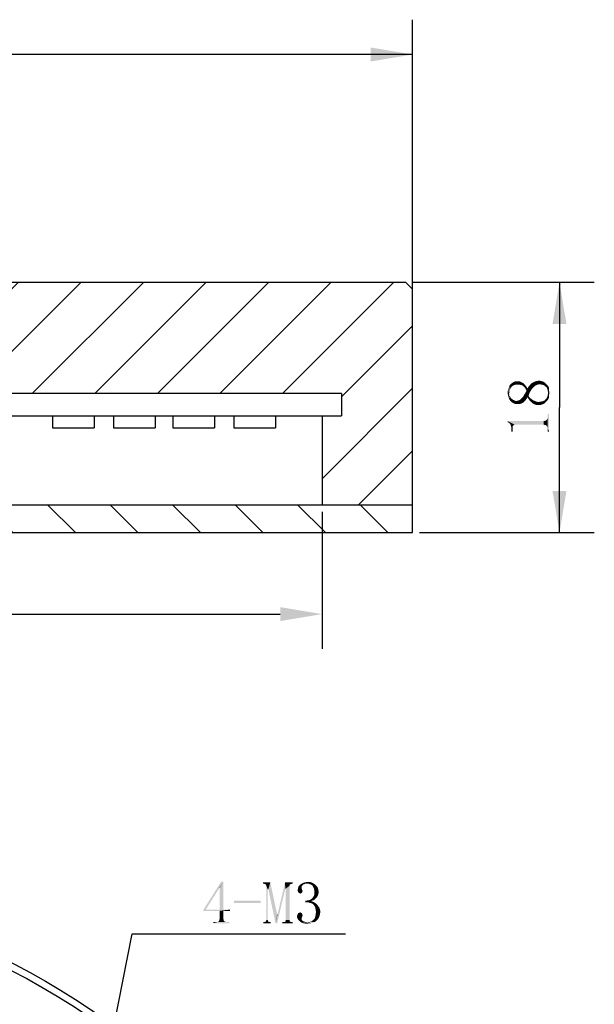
# Model space of a CAD drawing. Header units: millimetres. Extents: x 79 to 205, y 35 to 252.
# Tile 4 of 4: x 164 to 205, y 180 to 250. Entities that reach past the tile are written whole.
import ezdxf

# ---------------------------------------------------------------- set-up
doc = ezdxf.new("R2010")
doc.units = ezdxf.units.MM
doc.header["$LTSCALE"] = 23.1
doc.header["$PDMODE"] = 3
doc.header["$PDSIZE"] = 8
doc.layers.get('0').update_dxf_attribs({"linetype": 'CONTINUOUS'})
doc.layers.get('Defpoints').update_dxf_attribs({"linetype": 'CONTINUOUS'})
doc.layers.add('00_COMPONENTS', color=7, linetype='CONTINUOUS')
doc.layers.add('51__DRAFT_DIMS', color=7, linetype='CONTINUOUS')
doc.styles.get("Standard").update_dxf_attribs({"font": 'simfang.ttf'})
doc.dimstyles.new('DIMSTYLE_1', dxfattribs={"dimtxt": 3, "dimasz": 3, "dimexe": 2.5, "dimexo": 0.5, "dimgap": 0.75, "dimtad": 1, "dimdsep": 46, "dimtxsty": 'STANDARD', "dimblk": '_FILLED', "dimblk1": '_FILLED', "dimblk2": '_FILLED', "dimcen": 0.09, "dimclrt": 3, "dimazin": 2, "dimtp": 0.3, "dimtm": 0.3, "dimtfac": 1, "dimtofl": 0, "dimtmove": 0, "dimatfit": 3, "dimldrblk": '_FILLED', "dimfxl": 1, "dimtolj": 1, "dimarcsym": 0})
doc.dimstyles.new('DIMSTYLE_2', dxfattribs={"dimtxt": 3, "dimasz": 3, "dimexe": 2.5, "dimexo": 0.5, "dimgap": 0.75, "dimtad": 1, "dimdsep": 46, "dimtxsty": 'STANDARD', "dimblk": '_FILLED', "dimblk1": '_FILLED', "dimblk2": '_FILLED', "dimcen": 0.09, "dimclrt": 3, "dimazin": 2, "dimtp": 0.2, "dimtm": 0.2, "dimtfac": 1, "dimtofl": 0, "dimtmove": 0, "dimatfit": 3, "dimldrblk": '_FILLED', "dimfxl": 1, "dimtolj": 1, "dimarcsym": 0})
doc.dimstyles.new('DIMSTYLE_4', dxfattribs={"dimtxt": 3, "dimasz": 3, "dimexe": 2.5, "dimexo": 0.5, "dimtad": 1, "dimdsep": 46, "dimtxsty": 'STANDARD', "dimblk": '_FILLED', "dimblk1": '_FILLED', "dimblk2": '_FILLED', "dimcen": 0.09, "dimclrt": 3, "dimazin": 2, "dimtp": 0.1, "dimtm": 0.1, "dimtfac": 1, "dimtofl": 0, "dimtmove": 0, "dimatfit": 1, "dimldrblk": '_FILLED', "dimfxl": 1, "dimtolj": 1, "dimarcsym": 0})

# ---------------------------------------------------------------- blocks, each defined once
blk = doc.blocks.new('_FILLED')
at = {"color": 0, "linetype": 'ByBlock'}
blk.add_solid([(0, 0), (-1, 0.167), (-1, -0.167)], dxfattribs=at)
blk = doc.blocks.new('*D1')
at = {"layer": '51__DRAFT_DIMS', "color": 4}
for p, q in [((87.411, 229.972), (87.411, 250.33)), ((192.411, 229.972), (192.411, 250.33)), ((87.411, 247.83), (139.911, 247.83)), ((192.411, 247.83), (139.911, 247.83))]:
    blk.add_line(p, q, dxfattribs=at)
at = {"layer": '51__DRAFT_DIMS', "color": 4, "xscale": 3, "yscale": 3, "zscale": 3, "rotation": 180}
blk.add_blockref('_FILLED', (87.411, 247.83), dxfattribs=at)
at = {"layer": '51__DRAFT_DIMS', "color": 4, "xscale": 3, "yscale": 3, "zscale": 3}
blk.add_blockref('_FILLED', (192.411, 247.83), dxfattribs=at)
blk = doc.blocks.new('*D3')
at = {"layer": '51__DRAFT_DIMS', "color": 4}
for p, q in [((192.411, 231.472), (205.462, 231.472)), ((202.962, 231.472), (202.962, 222.472)), ((202.962, 213.472), (202.962, 222.472)), ((192.911, 213.472), (205.462, 213.472))]:
    blk.add_line(p, q, dxfattribs=at)
at = {"layer": '51__DRAFT_DIMS', "color": 4, "xscale": 3, "yscale": 3, "zscale": 3}
for p, rotation in [((202.962, 231.472), 90), ((202.962, 213.472), 270)]:
    blk.add_blockref('_FILLED', p, dxfattribs=dict(at, rotation=rotation))
blk = doc.blocks.new('*D5')
at = {"layer": '51__DRAFT_DIMS', "color": 4}
for p, q in [((168.485, 165.461), (172.272, 184.655)), ((172.272, 184.655), (175.772, 184.655)), ((175.772, 184.655), (187.584, 184.655))]:
    blk.add_line(p, q, dxfattribs=at)
at = {"layer": '51__DRAFT_DIMS', "color": 4, "xscale": 3, "yscale": 3, "zscale": 3, "rotation": 258.8411369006}
blk.add_blockref('_FILLED', (168.485, 165.461), dxfattribs=at)
blk = doc.blocks.new('*D10')
at = {"layer": '51__DRAFT_DIMS', "color": 0, "lineweight": -2}
for p, q in [((93.911, 214.972), (93.911, 205.118)), ((185.911, 214.972), (185.911, 205.118)), ((96.911, 207.618), (182.911, 207.618))]:
    blk.add_line(p, q, dxfattribs=at)
at = {"layer": 'Defpoints', "color": 0}
for p in [(93.911, 215.472), (185.911, 215.472), (185.911, 207.618)]:
    blk.add_point(p, dxfattribs=at)
at = {"layer": '51__DRAFT_DIMS', "color": 0, "linetype": 'ByBlock', "lineweight": -2, "xscale": 3, "yscale": 3, "zscale": 3, "rotation": 180}
blk.add_blockref('_FILLED', (93.911, 207.618), dxfattribs=at)
at = {"layer": '51__DRAFT_DIMS', "color": 0, "linetype": 'ByBlock', "lineweight": -2, "xscale": 3, "yscale": 3, "zscale": 3}
blk.add_blockref('_FILLED', (185.911, 207.618), dxfattribs=at)
at = {"layer": '51__DRAFT_DIMS', "color": 3, "insert": (139.911, 209.885), "char_height": 3, "attachment_point": 5}
blk.add_mtext('\\A1;92', dxfattribs=at)

msp = doc.modelspace()

# ---------------------------------------------------------------- hatches: boundary and pattern name
h = msp.add_hatch()
h.set_pattern_fill('ANSI31', color=256)
h.paths.add_polyline_path([(93.91087, 221.87195), (92.51087, 221.87195), (92.51087, 223.47195), (117.16087, 223.47195), (117.41087, 223.47195), (117.41087, 222.67195), (117.61087, 222.47195), (118.41087, 222.47195), (118.41087, 230.97195), (117.91087, 231.47195), (87.91087, 231.47195), (87.41087, 230.97195), (87.41087, 215.47195), (93.91087, 215.47195)])
h.paths.add_polyline_path([(192.41087, 215.47195), (192.41087, 230.97195), (191.91087, 231.47195), (161.91087, 231.47195), (161.41087, 230.97195), (161.41087, 222.47195), (162.21087, 222.47195), (162.41087, 222.67195), (162.41087, 223.47195), (162.66087, 223.47195), (187.3108, 223.47195), (187.3108, 221.87195), (185.91087, 221.87195), (185.91087, 215.47195)])
h = msp.add_hatch()
h.set_pattern_fill('ANSI31', color=256, angle=90)
h.paths.add_polyline_path([(192.41087, 213.47195), (192.41087, 215.47195), (185.91087, 215.47195), (161.41087, 215.47195), (161.41087, 213.47195)])
h.paths.add_polyline_path([(118.41087, 215.47195), (93.91087, 215.47195), (87.41087, 215.47195), (87.41087, 213.47195), (118.41087, 213.47195)])

# ---------------------------------------------------------------- linework, layer by layer
at = {"layer": '00_COMPONENTS', "color": 7}
for p, q in [((87.91087, 231.47195), (191.91087, 231.47195)), ((191.91087, 231.47195), (192.41087, 230.97195)), ((192.41087, 213.47195), (192.41087, 230.97195)), ((187.31087, 223.47195), (162.41087, 223.47195)), ((187.3108, 223.41704), (187.3108, 221.87195)), ((187.31087, 223.47195), (187.31087, 221.87195)), ((92.51087, 221.87195), (187.31087, 221.87195)), ((166.54607, 221.87195), (166.54607, 220.99715)), ((169.54325, 221.87195), (169.54325, 220.99715)), ((169.54929, 221.87195), (169.54929, 220.99715)), ((170.92957, 221.87195), (170.92957, 220.99715)), ((173.92675, 221.87195), (173.92675, 220.99715)), ((173.93278, 221.87195), (173.93278, 220.99715)), ((175.18936, 221.87195), (175.18936, 220.99715)), ((178.18654, 221.87195), (178.18654, 220.99715)), ((178.19258, 221.87195), (178.19258, 220.99715)), ((179.57286, 221.87195), (179.57286, 220.99715)), ((182.57004, 221.87195), (182.57004, 220.99715)), ((182.57607, 221.87195), (182.57607, 220.99715)), ((185.91087, 221.87195), (185.91087, 215.47195)), ((166.54607, 220.99715), (169.54929, 220.99715)), ((170.92957, 220.99715), (173.93278, 220.99715)), ((175.18936, 220.99715), (178.19258, 220.99715)), ((179.57286, 220.99715), (182.57607, 220.99715)), ((87.41087, 215.47195), (192.41087, 215.47195)), ((87.41087, 213.47195), (192.41087, 213.47195))]:
    msp.add_line(p, q, dxfattribs=at)
for radius in [52.5, 52]:
    msp.add_circle((139.91087, 135.70469), radius, dxfattribs=at)
at = {"layer": '51__DRAFT_DIMS', "color": 3}
for points in [[(199.63431, 224.04227), (199.564, 224.22977), (199.68119, 224.30008)], [(199.68119, 224.30008), (199.7515, 224.08914), (199.63431, 224.04227)], [(199.7515, 224.08914), (199.68119, 224.30008), (199.82181, 224.34695)], [(199.82181, 224.34695), (199.84525, 224.11258), (199.7515, 224.08914)], [(199.96244, 224.11258), (199.84525, 224.11258), (199.82181, 224.34695)], [(199.96244, 224.11258), (199.82181, 224.34695), (199.96244, 224.34695)], [(199.96244, 224.34695), (200.05619, 224.34695), (200.07962, 224.11258)], [(199.96244, 224.34695), (200.07962, 224.11258), (199.96244, 224.11258)], [(200.07962, 224.11258), (200.05619, 224.34695), (200.14994, 224.32352)], [(200.14994, 224.32352), (200.17337, 224.08914), (200.07962, 224.11258)], [(200.24369, 224.0657), (200.17337, 224.08914), (200.14994, 224.32352)], [(200.24369, 224.0657), (200.14994, 224.32352), (200.24369, 224.27664)], [(201.11087, 223.92508), (201.04056, 224.2532), (201.13431, 224.30008)], [(201.13431, 224.30008), (201.20462, 224.01883), (201.11087, 223.92508)], [(201.20462, 224.01883), (201.13431, 224.30008), (201.2515, 224.34695)], [(201.2515, 224.34695), (201.32181, 224.08914), (201.20462, 224.01883)], [(201.32181, 224.08914), (201.2515, 224.34695), (201.36869, 224.37039)], [(201.36869, 224.37039), (201.41556, 224.11258), (201.32181, 224.08914)], [(201.41556, 224.11258), (201.36869, 224.37039), (201.48587, 224.39383)], [(201.48587, 224.39383), (201.53275, 224.13602), (201.41556, 224.11258)], [(201.64994, 224.11258), (201.53275, 224.13602), (201.48587, 224.39383)], [(201.64994, 224.11258), (201.48587, 224.39383), (201.64994, 224.37039)], [(201.64994, 224.37039), (201.76712, 224.08914), (201.64994, 224.11258)], [(201.76712, 224.08914), (201.64994, 224.37039), (201.79056, 224.32352)], [(201.79056, 224.32352), (201.88431, 224.04227), (201.76712, 224.08914)], [(201.88431, 224.04227), (201.79056, 224.32352), (201.90775, 224.2532)], [(199.25931, 223.36258), (199.23587, 223.55008), (199.25931, 223.71414)], [(199.30619, 223.19852), (199.25931, 223.71414), (199.30619, 223.8782)], [(199.25931, 223.71414), (199.30619, 223.19852), (199.25931, 223.36258)], [(199.35306, 223.05789), (199.30619, 223.8782), (199.35306, 224.01883)], [(199.30619, 223.8782), (199.35306, 223.05789), (199.30619, 223.19852)], [(199.42337, 223.80789), (199.35306, 224.01883), (199.44681, 224.13602)], [(199.35306, 223.05789), (199.35306, 224.01883), (199.3765, 223.38602)], [(199.3765, 223.55008), (199.3765, 223.38602), (199.35306, 224.01883)], [(199.3765, 223.6907), (199.3765, 223.55008), (199.35306, 224.01883)], [(199.42337, 223.80789), (199.3765, 223.6907), (199.35306, 224.01883)], [(199.44681, 224.13602), (199.47025, 223.90164), (199.42337, 223.80789)], [(199.54056, 223.97195), (199.44681, 224.13602), (199.564, 224.22977)], [(199.54056, 223.97195), (199.47025, 223.90164), (199.44681, 224.13602)], [(199.564, 224.22977), (199.63431, 224.04227), (199.54056, 223.97195)], [(200.24369, 224.27664), (200.33744, 224.01883), (200.24369, 224.0657)], [(200.33744, 224.01883), (200.24369, 224.27664), (200.33744, 224.22977)], [(200.33744, 224.22977), (200.40775, 223.94852), (200.33744, 224.01883)], [(200.40775, 223.94852), (200.33744, 224.22977), (200.43119, 224.15945)], [(200.43119, 224.15945), (200.47806, 223.8782), (200.40775, 223.94852)], [(200.47806, 223.8782), (200.43119, 224.15945), (200.5015, 224.0657)], [(200.5015, 224.0657), (200.52494, 223.80789), (200.47806, 223.8782)], [(200.59525, 223.6907), (200.52494, 223.80789), (200.5015, 224.0657)], [(200.59525, 223.6907), (200.5015, 224.0657), (200.59525, 223.94852)], [(200.59525, 223.08133), (200.52494, 223.52664), (200.59525, 223.6907)], [(200.59525, 223.6907), (200.59525, 223.94852), (200.66556, 223.19852)], [(200.66556, 223.19852), (200.59525, 223.94852), (200.66556, 223.83133)], [(200.59525, 223.6907), (200.66556, 223.19852), (200.59525, 223.08133)], [(200.73587, 223.29227), (200.66556, 223.83133), (200.73587, 223.94852)], [(200.66556, 223.83133), (200.73587, 223.08133), (200.66556, 223.19852)], [(200.73587, 223.29227), (200.73587, 223.08133), (200.66556, 223.83133)], [(200.80619, 223.5032), (200.73587, 223.94852), (200.82962, 224.0657)], [(200.73587, 223.94852), (200.80619, 223.5032), (200.73587, 223.29227)], [(200.82962, 224.0657), (200.89994, 223.66727), (200.80619, 223.5032)], [(200.89994, 223.66727), (200.82962, 224.0657), (200.92337, 224.18289)], [(200.92337, 224.18289), (200.99369, 223.80789), (200.89994, 223.66727)], [(200.99369, 223.80789), (200.92337, 224.18289), (201.04056, 224.2532)], [(201.04056, 224.2532), (201.11087, 223.92508), (200.99369, 223.80789)], [(201.90775, 224.2532), (201.95462, 223.97195), (201.88431, 224.04227)], [(201.95462, 223.97195), (201.90775, 224.2532), (202.02494, 224.13602)], [(202.02494, 224.13602), (202.04837, 223.90164), (201.95462, 223.97195)], [(202.09525, 223.78445), (202.04837, 223.90164), (202.02494, 224.13602)], [(202.11869, 223.66727), (202.09525, 223.78445), (202.02494, 224.13602)], [(202.11869, 223.66727), (202.02494, 224.13602), (202.14212, 224.01883)], [(202.14212, 224.01883), (202.14212, 223.5032), (202.11869, 223.66727)], [(202.14212, 223.5032), (202.14212, 224.01883), (202.21244, 223.17508)], [(202.21244, 223.33914), (202.21244, 223.17508), (202.14212, 224.01883)], [(202.21244, 223.6907), (202.21244, 223.33914), (202.14212, 224.01883)], [(202.21244, 223.6907), (202.14212, 224.01883), (202.21244, 223.8782)], [(202.21244, 223.6907), (202.23587, 223.5032), (202.21244, 223.33914)], [(199.3765, 223.38602), (199.44681, 222.91727), (199.35306, 223.05789)], [(199.3765, 223.38602), (199.39994, 223.26883), (199.44681, 222.91727)], [(199.44681, 222.91727), (199.39994, 223.26883), (199.47025, 223.15164)], [(199.47025, 223.15164), (199.564, 222.82352), (199.44681, 222.91727)], [(199.47025, 223.15164), (199.54056, 223.08133), (199.564, 222.82352)], [(199.564, 222.82352), (199.54056, 223.08133), (199.63431, 223.01102)], [(199.63431, 223.01102), (199.68119, 222.7532), (199.564, 222.82352)], [(199.68119, 222.7532), (199.63431, 223.01102), (199.70462, 222.98758)], [(199.70462, 222.98758), (199.82181, 222.70633), (199.68119, 222.7532)], [(199.70462, 222.98758), (199.79837, 222.9407), (199.82181, 222.70633)], [(199.82181, 222.70633), (199.79837, 222.9407), (199.89212, 222.9407)], [(199.89212, 222.9407), (199.96244, 222.70633), (199.82181, 222.70633)], [(199.96244, 222.70633), (199.89212, 222.9407), (199.98587, 222.96414)], [(199.98587, 222.96414), (200.05619, 222.70633), (199.96244, 222.70633)], [(200.05619, 222.70633), (199.98587, 222.96414), (200.07962, 222.98758)], [(200.07962, 222.98758), (200.17337, 222.72977), (200.05619, 222.70633)], [(200.17337, 222.72977), (200.07962, 222.98758), (200.17337, 223.05789)], [(200.26712, 222.77664), (200.17337, 223.05789), (200.26712, 223.15164)], [(200.17337, 223.05789), (200.26712, 222.77664), (200.17337, 222.72977)], [(200.36087, 222.82352), (200.26712, 223.15164), (200.36087, 223.24539)], [(200.26712, 223.15164), (200.36087, 222.82352), (200.26712, 222.77664)], [(200.43119, 222.89383), (200.36087, 223.24539), (200.43119, 223.38602)], [(200.36087, 223.24539), (200.43119, 222.89383), (200.36087, 222.82352)], [(200.52494, 222.98758), (200.43119, 223.38602), (200.52494, 223.52664)], [(200.43119, 223.38602), (200.52494, 222.98758), (200.43119, 222.89383)], [(200.52494, 223.52664), (200.59525, 223.08133), (200.52494, 222.98758)], [(200.73587, 223.29227), (200.80619, 223.19852), (200.82962, 222.96414)], [(200.73587, 223.29227), (200.82962, 222.96414), (200.73587, 223.08133)], [(200.82962, 222.96414), (200.80619, 223.19852), (200.8765, 223.1282)], [(200.8765, 223.1282), (200.92337, 222.87039), (200.82962, 222.96414)], [(200.92337, 222.87039), (200.8765, 223.1282), (200.97025, 223.05789)], [(200.97025, 223.05789), (201.01712, 222.77664), (200.92337, 222.87039)], [(201.01712, 222.77664), (200.97025, 223.05789), (201.064, 222.98758)], [(201.064, 222.98758), (201.13431, 222.70633), (201.01712, 222.77664)], [(201.13431, 222.70633), (201.064, 222.98758), (201.18119, 222.9407)], [(201.18119, 222.9407), (201.2515, 222.65945), (201.13431, 222.70633)], [(201.2515, 222.65945), (201.18119, 222.9407), (201.27494, 222.89383)], [(201.27494, 222.89383), (201.36869, 222.63602), (201.2515, 222.65945)], [(201.36869, 222.63602), (201.27494, 222.89383), (201.39212, 222.87039)], [(201.39212, 222.87039), (201.50931, 222.63602), (201.36869, 222.63602)], [(201.50931, 222.63602), (201.39212, 222.87039), (201.50931, 222.87039)], [(201.64994, 222.65945), (201.50931, 222.87039), (201.64994, 222.89383)], [(201.50931, 222.87039), (201.64994, 222.65945), (201.50931, 222.63602)], [(201.64994, 222.89383), (201.76712, 222.91727), (201.79056, 222.70633)], [(201.64994, 222.89383), (201.79056, 222.70633), (201.64994, 222.65945)], [(201.79056, 222.70633), (201.76712, 222.91727), (201.88431, 222.96414)], [(201.88431, 222.96414), (201.90775, 222.77664), (201.79056, 222.70633)], [(201.90775, 222.77664), (201.88431, 222.96414), (201.95462, 223.05789)], [(201.95462, 223.05789), (202.02494, 222.89383), (201.90775, 222.77664)], [(202.02494, 222.89383), (201.95462, 223.05789), (202.04837, 223.15164)], [(202.04837, 223.15164), (202.14212, 223.03445), (202.02494, 222.89383)], [(202.04837, 223.15164), (202.09525, 223.26883), (202.14212, 223.03445)], [(202.09525, 223.26883), (202.11869, 223.38602), (202.14212, 223.03445)], [(202.14212, 223.03445), (202.11869, 223.38602), (202.14212, 223.5032)], [(202.14212, 223.5032), (202.21244, 223.17508), (202.14212, 223.03445)], [(199.23587, 221.48758), (199.28275, 221.39383), (199.23587, 221.41727)], [(199.35306, 221.34695), (199.28275, 221.39383), (199.23587, 221.48758)], [(199.39994, 221.30008), (199.35306, 221.34695), (199.23587, 221.48758)], [(199.61087, 221.13602), (199.39994, 221.30008), (199.23587, 221.48758)], [(199.65775, 221.18289), (199.61087, 221.13602), (199.23587, 221.48758)], [(199.70462, 221.20633), (199.65775, 221.18289), (199.23587, 221.48758)], [(199.7515, 221.22977), (199.70462, 221.20633), (199.23587, 221.48758)], [(201.83744, 221.22977), (199.7515, 221.22977), (199.23587, 221.48758)], [(201.83744, 221.22977), (199.23587, 221.48758), (201.83744, 221.48758)], [(201.90775, 221.20633), (201.83744, 221.48758), (201.90775, 221.51102)], [(201.83744, 221.48758), (201.90775, 221.20633), (201.83744, 221.22977)], [(201.90775, 221.51102), (201.95462, 221.20633), (201.90775, 221.20633)], [(201.95462, 221.20633), (201.90775, 221.51102), (201.95462, 221.51102)], [(202.0015, 221.18289), (201.95462, 221.51102), (202.0015, 221.53445)], [(201.95462, 221.51102), (202.0015, 221.18289), (201.95462, 221.20633)], [(202.04837, 221.13602), (202.0015, 221.53445), (202.04837, 221.58133)], [(202.0015, 221.53445), (202.04837, 221.13602), (202.0015, 221.18289)], [(202.07181, 221.08914), (202.04837, 221.58133), (202.07181, 221.6282)], [(202.04837, 221.58133), (202.07181, 221.08914), (202.04837, 221.13602)], [(202.09525, 221.04227), (202.07181, 221.6282), (202.09525, 221.67508)], [(202.07181, 221.6282), (202.09525, 221.04227), (202.07181, 221.08914)], [(202.11869, 220.97195), (202.09525, 221.67508), (202.11869, 221.74539)], [(202.09525, 221.67508), (202.11869, 220.97195), (202.09525, 221.04227)], [(202.11869, 221.8157), (202.11869, 222.0032), (202.21244, 220.73758)], [(202.21244, 220.73758), (202.11869, 222.0032), (202.21244, 222.0032)], [(202.11869, 221.74539), (202.11869, 221.8157), (202.21244, 220.73758)], [(202.11869, 220.97195), (202.11869, 221.74539), (202.21244, 220.73758)], [(199.61087, 221.04227), (199.44681, 221.22977), (199.39994, 221.30008)], [(199.61087, 221.13602), (199.61087, 221.04227), (199.39994, 221.30008)], [(199.61087, 221.04227), (199.47025, 221.15945), (199.44681, 221.22977)], [(199.61087, 220.73758), (199.49369, 221.08914), (199.47025, 221.15945)], [(199.61087, 221.04227), (199.61087, 220.73758), (199.47025, 221.15945)], [(199.49369, 220.99539), (199.49369, 221.08914), (199.61087, 220.73758)], [(199.49369, 220.90164), (199.49369, 220.99539), (199.61087, 220.73758)], [(199.49369, 220.90164), (199.61087, 220.73758), (199.49369, 220.73758)], [(202.11869, 220.90164), (202.11869, 220.97195), (202.21244, 220.73758)], [(202.11869, 220.90164), (202.21244, 220.73758), (202.11869, 220.73758)], [(178.81853, 188.38125), (178.53728, 187.93594), (177.38884, 186.36563)], [(178.81853, 188.38125), (177.38884, 186.36563), (178.65447, 188.38125)], [(178.56072, 187.93594), (178.53728, 187.93594), (178.81853, 188.38125)], [(178.56072, 186.38907), (178.56072, 187.93594), (178.81853, 188.38125)], [(178.56072, 186.38907), (178.81853, 188.38125), (178.81853, 186.38907)], [(182.19353, 188.33438), (181.6779, 188.24063), (181.6779, 188.33438)], [(181.74822, 188.24063), (181.6779, 188.24063), (182.19353, 188.33438)], [(181.81853, 188.21719), (181.74822, 188.24063), (182.19353, 188.33438)], [(181.8654, 188.19375), (181.81853, 188.21719), (182.19353, 188.33438)], [(181.88884, 188.14688), (181.8654, 188.19375), (182.19353, 188.33438)], [(181.91228, 188.1), (181.88884, 188.14688), (182.19353, 188.33438)], [(182.00603, 187.84219), (181.91228, 188.1), (182.19353, 188.33438)], [(182.0529, 187.84219), (182.00603, 187.84219), (182.19353, 188.33438)], [(182.0529, 187.84219), (182.19353, 188.33438), (182.68572, 186.0375)], [(183.27165, 187.88906), (182.70915, 186.0375), (183.24822, 188.33438)], [(183.24822, 188.33438), (183.81072, 188.33438), (183.62322, 188.19375)], [(183.24822, 188.33438), (183.62322, 188.19375), (183.27165, 187.88906)], [(183.81072, 188.33438), (183.67009, 188.21719), (183.62322, 188.19375)], [(183.81072, 188.33438), (183.7404, 188.24063), (183.67009, 188.21719)], [(183.7404, 188.24063), (183.81072, 188.33438), (183.81072, 188.24063)], [(184.58415, 188.19375), (184.27947, 188.12344), (184.39665, 188.21719)], [(184.70134, 188.24063), (184.39665, 188.21719), (184.51384, 188.2875)], [(184.39665, 188.21719), (184.70134, 188.24063), (184.58415, 188.19375)], [(185.21697, 188.31094), (184.51384, 188.2875), (184.63103, 188.33438)], [(184.70134, 188.24063), (184.51384, 188.2875), (185.21697, 188.31094)], [(185.07634, 188.35781), (184.63103, 188.33438), (184.77165, 188.35781)], [(184.63103, 188.33438), (185.07634, 188.35781), (185.21697, 188.31094)], [(184.84197, 188.24063), (184.70134, 188.24063), (185.21697, 188.31094)], [(184.77165, 188.35781), (184.91228, 188.38125), (185.07634, 188.35781)], [(184.95915, 188.24063), (184.84197, 188.24063), (185.21697, 188.31094)], [(184.95915, 188.24063), (185.21697, 188.31094), (185.33415, 188.24063)], [(185.33415, 188.24063), (185.07634, 188.19375), (184.95915, 188.24063)], [(185.17009, 188.14688), (185.07634, 188.19375), (185.33415, 188.24063)], [(185.17009, 188.14688), (185.33415, 188.24063), (185.45134, 188.14688)], [(178.53728, 187.93594), (177.5529, 186.38907), (177.38884, 186.36563)], [(182.00603, 187.84219), (181.91228, 185.63906), (181.91228, 188.1)], [(181.91228, 185.63906), (182.00603, 187.84219), (182.00603, 185.63906)], [(182.68572, 186.0375), (182.56853, 185.40469), (182.0529, 187.84219)], [(182.56853, 185.40469), (182.70915, 186.0375), (183.27165, 187.88906)], [(182.56853, 185.40469), (183.27165, 187.88906), (182.68572, 185.40469)], [(183.62322, 188.19375), (183.57634, 188.14688), (183.27165, 187.88906)], [(183.57634, 188.14688), (183.57634, 188.1), (183.27165, 187.88906)], [(183.29509, 187.88906), (183.27165, 187.88906), (183.57634, 188.1)], [(183.29509, 185.63906), (183.29509, 187.88906), (183.57634, 188.1)], [(183.29509, 185.63906), (183.57634, 188.1), (183.57634, 185.63906)], [(184.44353, 187.88906), (184.16228, 187.79531), (184.18572, 187.9125)], [(184.44353, 187.88906), (184.46697, 187.84219), (184.16228, 187.79531)], [(184.46697, 187.84219), (184.46697, 187.81875), (184.16228, 187.79531)], [(184.16228, 187.79531), (184.46697, 187.81875), (184.4904, 187.77188)], [(184.4904, 187.77188), (184.16228, 187.725), (184.16228, 187.79531)], [(184.16228, 187.725), (184.4904, 187.77188), (184.51384, 187.725)], [(184.51384, 187.725), (184.18572, 187.67813), (184.16228, 187.725)], [(184.44353, 187.98281), (184.18572, 187.9125), (184.20915, 188.02969)], [(184.44353, 187.98281), (184.44353, 187.93594), (184.18572, 187.9125)], [(184.18572, 187.9125), (184.44353, 187.93594), (184.44353, 187.88906)], [(184.18572, 187.67813), (184.51384, 187.725), (184.4904, 187.65469)], [(184.4904, 187.65469), (184.18572, 187.63125), (184.18572, 187.67813)], [(184.23259, 187.60781), (184.18572, 187.63125), (184.4904, 187.65469)], [(184.46697, 188.1), (184.20915, 188.02969), (184.27947, 188.12344)], [(184.46697, 188.1), (184.44353, 188.05313), (184.20915, 188.02969)], [(184.20915, 188.02969), (184.44353, 188.05313), (184.44353, 187.98281)], [(184.23259, 187.60781), (184.4904, 187.65469), (184.46697, 187.60781)], [(184.46697, 187.60781), (184.27947, 187.56094), (184.23259, 187.60781)], [(184.58415, 188.19375), (184.51384, 188.14688), (184.27947, 188.12344)], [(184.27947, 188.12344), (184.51384, 188.14688), (184.46697, 188.1)], [(184.27947, 187.56094), (184.46697, 187.60781), (184.42009, 187.56094)], [(184.42009, 187.56094), (184.34978, 187.5375), (184.27947, 187.56094)], [(185.45134, 188.14688), (185.2404, 188.07656), (185.17009, 188.14688)], [(185.2404, 188.07656), (185.45134, 188.14688), (185.54509, 188.05313)], [(185.54509, 188.05313), (185.28728, 187.98281), (185.2404, 188.07656)], [(185.28728, 187.98281), (185.54509, 188.05313), (185.6154, 187.93594)], [(185.6154, 187.93594), (185.33415, 187.86563), (185.28728, 187.98281)], [(185.33415, 187.86563), (185.6154, 187.93594), (185.63884, 187.81875)], [(185.63884, 187.81875), (185.35759, 187.77188), (185.33415, 187.86563)], [(185.63884, 187.46719), (185.33415, 187.39688), (185.35759, 187.51406)], [(185.35759, 187.77188), (185.63884, 187.81875), (185.66228, 187.70156)], [(185.66228, 187.70156), (185.35759, 187.65469), (185.35759, 187.77188)], [(185.35759, 187.65469), (185.66228, 187.70156), (185.66228, 187.58438)], [(185.66228, 187.58438), (185.35759, 187.51406), (185.35759, 187.65469)], [(185.35759, 187.51406), (185.66228, 187.58438), (185.63884, 187.46719)], [(181.4904, 187.02188), (179.59197, 186.85781), (179.59197, 187.02188)], [(179.59197, 186.85781), (181.4904, 187.02188), (181.4904, 186.85781)], [(185.26384, 187.04531), (184.70134, 187.02188), (184.8654, 187.04531)], [(184.70134, 187.02188), (185.26384, 187.04531), (185.12322, 186.99844)], [(185.12322, 186.99844), (184.70134, 186.90469), (184.70134, 187.02188)], [(185.12322, 186.99844), (185.31072, 186.92813), (184.70134, 186.90469)], [(184.79509, 186.90469), (184.70134, 186.90469), (185.31072, 186.92813)], [(184.91228, 186.90469), (184.79509, 186.90469), (185.31072, 186.92813)], [(184.8654, 187.04531), (185.00603, 187.06875), (185.35759, 187.09219)], [(184.8654, 187.04531), (185.35759, 187.09219), (185.26384, 187.04531)], [(184.98259, 186.88125), (184.91228, 186.90469), (185.31072, 186.92813)], [(185.07634, 186.85781), (184.98259, 186.88125), (185.31072, 186.92813)], [(185.35759, 187.09219), (185.00603, 187.06875), (185.09978, 187.11563)], [(185.14665, 186.83438), (185.07634, 186.85781), (185.31072, 186.92813)], [(185.45134, 187.18594), (185.09978, 187.11563), (185.19353, 187.18594)], [(185.09978, 187.11563), (185.45134, 187.18594), (185.35759, 187.09219)], [(185.14665, 186.83438), (185.31072, 186.92813), (185.45134, 186.83438)], [(185.45134, 186.83438), (185.21697, 186.81094), (185.14665, 186.83438)], [(185.52165, 187.25625), (185.19353, 187.18594), (185.26384, 187.27969)], [(185.19353, 187.18594), (185.52165, 187.25625), (185.45134, 187.18594)], [(185.26384, 186.76406), (185.21697, 186.81094), (185.45134, 186.83438)], [(185.59197, 187.35), (185.26384, 187.27969), (185.33415, 187.39688)], [(185.26384, 187.27969), (185.59197, 187.35), (185.52165, 187.25625)], [(185.26384, 186.76406), (185.45134, 186.83438), (185.56853, 186.74063)], [(185.33415, 187.39688), (185.63884, 187.46719), (185.59197, 187.35)], [(178.81853, 186.38907), (179.28728, 186.38907), (177.38884, 186.36563)], [(178.56072, 186.38907), (178.81853, 186.38907), (177.38884, 186.36563)], [(177.5529, 186.38907), (178.56072, 186.38907), (177.38884, 186.36563)], [(177.38884, 186.29532), (177.38884, 186.36563), (179.28728, 186.38907)], [(178.56072, 186.29532), (177.38884, 186.29532), (179.28728, 186.38907)], [(178.81853, 186.29532), (178.56072, 186.29532), (179.28728, 186.38907)], [(178.81853, 186.29532), (178.56072, 185.70938), (178.56072, 186.29532)], [(178.56072, 185.70938), (178.81853, 186.29532), (178.81853, 185.70938)], [(178.81853, 186.29532), (179.28728, 186.38907), (179.28728, 186.29532)], [(184.46697, 186.10781), (184.4904, 186.0375), (184.13884, 186.01406)], [(184.46697, 186.10781), (184.13884, 186.01406), (184.18572, 186.10781)], [(184.39665, 186.15469), (184.44353, 186.13125), (184.18572, 186.10781)], [(184.39665, 186.15469), (184.18572, 186.10781), (184.25603, 186.15469)], [(184.18572, 186.10781), (184.44353, 186.13125), (184.46697, 186.10781)], [(184.37322, 186.17813), (184.25603, 186.15469), (184.32634, 186.17813)], [(184.25603, 186.15469), (184.37322, 186.17813), (184.39665, 186.15469)], [(185.56853, 186.74063), (185.31072, 186.71719), (185.26384, 186.76406)], [(185.38103, 186.62344), (185.31072, 186.71719), (185.56853, 186.74063)], [(185.38103, 186.62344), (185.56853, 186.74063), (185.63884, 186.62344)], [(185.63884, 186.62344), (185.4279, 186.50625), (185.38103, 186.62344)], [(185.63884, 186.62344), (185.70915, 186.52969), (185.4279, 186.50625)], [(185.4279, 186.50625), (185.70915, 186.52969), (185.75603, 186.4125)], [(185.75603, 186.4125), (185.45134, 186.36563), (185.4279, 186.50625)], [(185.45134, 186.36563), (185.75603, 186.4125), (185.77947, 186.29531)], [(185.77947, 186.29531), (185.47478, 186.225), (185.45134, 186.36563)], [(185.77947, 186.17813), (185.45134, 186.0375), (185.47478, 186.225)], [(185.45134, 186.0375), (185.77947, 186.17813), (185.75603, 186.0375)], [(185.47478, 186.225), (185.77947, 186.29531), (185.77947, 186.17813)], [(179.07634, 185.49844), (179.2404, 185.49844), (178.09197, 185.40469)], [(178.98259, 185.49844), (179.07634, 185.49844), (178.09197, 185.40469)], [(178.42009, 185.49844), (178.98259, 185.49844), (178.09197, 185.40469)], [(178.34978, 185.49844), (178.42009, 185.49844), (178.09197, 185.40469)], [(178.3029, 185.49844), (178.34978, 185.49844), (178.09197, 185.40469)], [(178.3029, 185.49844), (178.09197, 185.40469), (178.09197, 185.49844)], [(178.09197, 185.40469), (179.2404, 185.49844), (179.2404, 185.40469)], [(178.42009, 185.49844), (178.46697, 185.52188), (178.88884, 185.54531)], [(178.42009, 185.49844), (178.88884, 185.54531), (178.98259, 185.49844)], [(178.88884, 185.54531), (178.46697, 185.52188), (178.4904, 185.54531)], [(178.8654, 185.56875), (178.4904, 185.54531), (178.51384, 185.56875)], [(178.4904, 185.54531), (178.8654, 185.56875), (178.88884, 185.54531)], [(178.84197, 185.61563), (178.51384, 185.56875), (178.53728, 185.61563)], [(178.51384, 185.56875), (178.84197, 185.61563), (178.8654, 185.56875)], [(178.81853, 185.70938), (178.53728, 185.6625), (178.56072, 185.70938)], [(178.53728, 185.6625), (178.81853, 185.70938), (178.84197, 185.6625)], [(178.84197, 185.6625), (178.53728, 185.61563), (178.53728, 185.6625)], [(178.53728, 185.61563), (178.84197, 185.6625), (178.84197, 185.61563)], [(182.17009, 185.49844), (182.21697, 185.49844), (181.70134, 185.40469)], [(182.09978, 185.49844), (182.17009, 185.49844), (181.70134, 185.40469)], [(181.81853, 185.49844), (182.09978, 185.49844), (181.70134, 185.40469)], [(181.74822, 185.49844), (181.81853, 185.49844), (181.70134, 185.40469)], [(181.74822, 185.49844), (181.70134, 185.40469), (181.70134, 185.49844)], [(181.70134, 185.40469), (182.21697, 185.49844), (182.21697, 185.40469)], [(182.0529, 185.52188), (181.81853, 185.49844), (181.8654, 185.52188)], [(181.81853, 185.49844), (182.0529, 185.52188), (182.09978, 185.49844)], [(182.02947, 185.56875), (181.8654, 185.52188), (181.88884, 185.56875)], [(181.8654, 185.52188), (182.02947, 185.56875), (182.0529, 185.52188)], [(182.00603, 185.63906), (181.88884, 185.56875), (181.91228, 185.63906)], [(181.88884, 185.56875), (182.00603, 185.63906), (182.02947, 185.56875)], [(182.68572, 186.0375), (182.70915, 186.0375), (182.56853, 185.40469)], [(183.7404, 185.49844), (183.81072, 185.49844), (183.06072, 185.40469)], [(183.67009, 185.49844), (183.7404, 185.49844), (183.06072, 185.40469)], [(183.22478, 185.49844), (183.67009, 185.49844), (183.06072, 185.40469)], [(183.15447, 185.49844), (183.22478, 185.49844), (183.06072, 185.40469)], [(183.15447, 185.49844), (183.06072, 185.40469), (183.06072, 185.49844)], [(183.06072, 185.40469), (183.81072, 185.49844), (183.81072, 185.40469)], [(183.62322, 185.52188), (183.22478, 185.49844), (183.27165, 185.52188)], [(183.22478, 185.49844), (183.62322, 185.52188), (183.67009, 185.49844)], [(183.57634, 185.56875), (183.27165, 185.52188), (183.29509, 185.56875)], [(183.27165, 185.52188), (183.57634, 185.56875), (183.62322, 185.52188)], [(183.57634, 185.63906), (183.29509, 185.56875), (183.29509, 185.63906)], [(183.29509, 185.56875), (183.57634, 185.63906), (183.57634, 185.56875)], [(184.51384, 185.96719), (184.1154, 185.92031), (184.13884, 186.01406)], [(184.1154, 185.92031), (184.51384, 185.96719), (184.4904, 185.89688)], [(184.4904, 185.89688), (184.1154, 185.82656), (184.1154, 185.92031)], [(184.1154, 185.82656), (184.4904, 185.89688), (184.46697, 185.82656)], [(184.46697, 185.82656), (184.16228, 185.70938), (184.1154, 185.82656)], [(184.13884, 186.01406), (184.4904, 186.0375), (184.51384, 185.96719)], [(184.46697, 185.82656), (184.44353, 185.77969), (184.16228, 185.70938)], [(184.16228, 185.70938), (184.44353, 185.77969), (184.44353, 185.70938)], [(184.44353, 185.70938), (184.23259, 185.61563), (184.16228, 185.70938)], [(184.44353, 185.70938), (184.44353, 185.6625), (184.23259, 185.61563)], [(184.23259, 185.61563), (184.44353, 185.6625), (184.46697, 185.61563)], [(184.46697, 185.61563), (184.32634, 185.52188), (184.23259, 185.61563)], [(184.46697, 185.61563), (184.51384, 185.59219), (184.32634, 185.52188)], [(184.51384, 185.59219), (184.56072, 185.54531), (184.32634, 185.52188)], [(184.32634, 185.52188), (184.56072, 185.54531), (184.70134, 185.49844)], [(184.70134, 185.49844), (184.44353, 185.45156), (184.32634, 185.52188)], [(184.70134, 185.49844), (184.84197, 185.475), (184.44353, 185.45156)], [(184.44353, 185.45156), (184.84197, 185.475), (185.40447, 185.49844)], [(184.44353, 185.45156), (185.40447, 185.49844), (185.2404, 185.42813)], [(185.2404, 185.42813), (184.58415, 185.40469), (184.44353, 185.45156)], [(184.58415, 185.40469), (185.2404, 185.42813), (185.07634, 185.40469)], [(185.07634, 185.40469), (184.72478, 185.38125), (184.58415, 185.40469)], [(184.72478, 185.38125), (185.07634, 185.40469), (184.8654, 185.38125)], [(185.40447, 185.49844), (184.84197, 185.475), (185.00603, 185.49844)], [(185.40447, 185.49844), (185.00603, 185.49844), (185.12322, 185.52188)], [(185.12322, 185.52188), (185.21697, 185.59219), (185.54509, 185.61563)], [(185.12322, 185.52188), (185.54509, 185.61563), (185.40447, 185.49844)], [(185.54509, 185.61563), (185.21697, 185.59219), (185.31072, 185.6625)], [(185.63884, 185.73281), (185.31072, 185.6625), (185.38103, 185.75625)], [(185.31072, 185.6625), (185.63884, 185.73281), (185.54509, 185.61563)], [(185.70915, 185.87344), (185.38103, 185.75625), (185.4279, 185.89688)], [(185.38103, 185.75625), (185.70915, 185.87344), (185.63884, 185.73281)], [(185.75603, 186.0375), (185.4279, 185.89688), (185.45134, 186.0375)], [(185.4279, 185.89688), (185.75603, 186.0375), (185.70915, 185.87344)]]:
    msp.add_solid(points, dxfattribs=at)

# ---------------------------------------------------------------- dimensions: what is measured, and where the dimension line sits
at = {"layer": '51__DRAFT_DIMS', "color": 4}
dim = msp.add_linear_dim(base=(192.41087, 247.8305), p1=(87.41087, 229.47195), p2=(192.41087, 229.47195), dimstyle='DIMSTYLE_1', dxfattribs=at)
dim.commit()
dim.dimension.update_dxf_attribs({"geometry": '*D1', "text_midpoint": (136.60619, 247.8305), "dimtype": 160})
dim = msp.add_linear_dim(base=(202.96244, 213.47195), p1=(191.91087, 231.47195), p2=(192.41087, 213.47195), angle=270, dimstyle='DIMSTYLE_2', dxfattribs=at)
dim.commit()
dim.dimension.update_dxf_attribs({"geometry": '*D3', "text_midpoint": (202.96244, 220.26883), "dimtype": 160})
dim = msp.add_linear_dim(base=(185.91087, 207.61783), p1=(93.91087, 215.47195), p2=(185.91087, 215.47195), dimstyle='DIMSTYLE_1', override={"dimtxsty": 'STANDARD', "dimldrblk": '_FILLED'}, dxfattribs=at)
dim.commit()
dim.dimension.update_dxf_attribs({"geometry": '*D10', "text_midpoint": (139.91087, 209.88497)})
dim = msp.add_diameter_dim_2p(p1=(168.48544, 165.4606), p2=(167.90485, 162.51732), text='4-M<>\\P ', dimstyle='DIMSTYLE_4', override={"dimtih": 1, "dimtoh": 1, "dimpost": '<>'}, dxfattribs=at)
dim.commit()
dim.dimension.update_dxf_attribs({"geometry": '*D5', "text_midpoint": (177.27165, 185.40469), "dimtype": 163})

doc.saveas('drawing.dxf')
